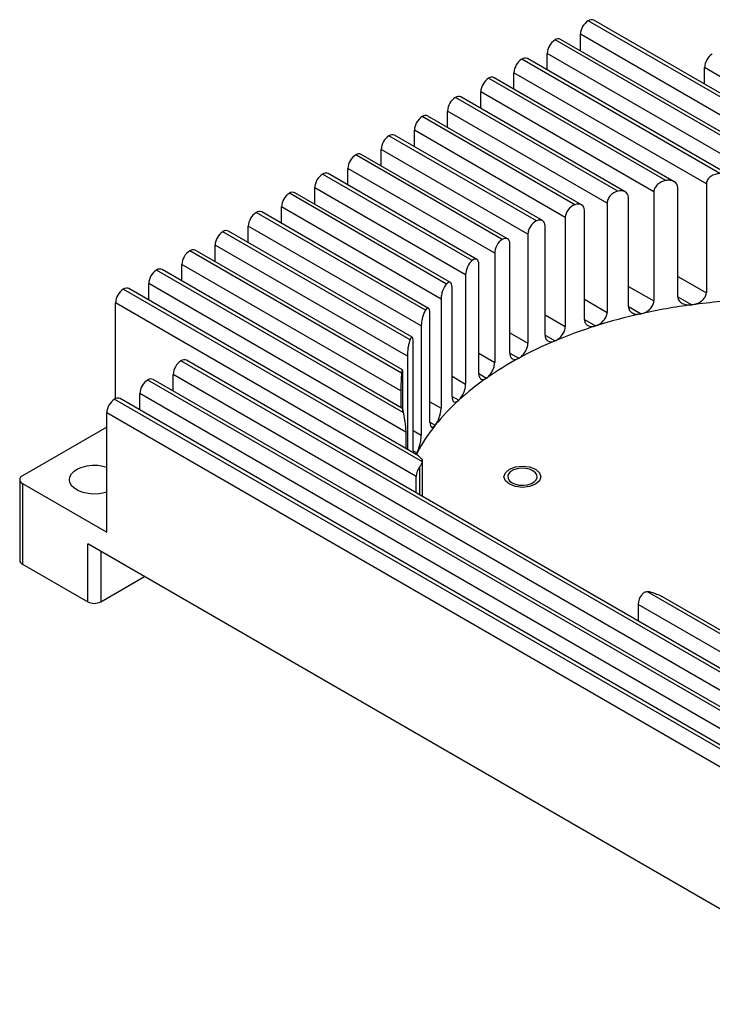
# Model space of a CAD drawing. Header units: millimetres. Extents: x 3 to 207, y 3 to 294.
# Tile 3 of 8: x 114 to 151, y 72 to 125. Entities that reach past the tile are written whole.
import ezdxf

# ---------------------------------------------------------------- set-up
doc = ezdxf.new("R2010")
doc.units = ezdxf.units.MM
doc.linetypes.add('PHANTOM', pattern=[12.7, 6.35, -1.27, 1.27, -1.27, 1.27, -1.27])
doc.layers.add('几何体', color=7, linetype='Continuous')
doc.layers.add('装饰螺纹线', color=6, linetype='PHANTOM')

msp = doc.modelspace()

# ---------------------------------------------------------------- linework, layer by layer
at = {"layer": '几何体'}
for p, q in [((158.8297967, 116.3443803), (144.2835271, 124.741763)), ((159.6136881, 116.0947265), (144.5835027, 124.7714678)), ((154.7604288, 116.6198998), (142.4874759, 123.7049247)), ((155.3782451, 116.4661191), (142.7874515, 123.7346295)), ((157.7772898, 115.9722103), (143.859263, 124.0069161)), ((143.859263, 123.1158859), (143.859263, 124.0069161)), ((151.3957815, 116.4885928), (140.6914247, 122.6680864)), ((151.9215749, 116.3879357), (140.9914003, 122.6977912)), ((153.916236, 116.1274726), (142.0632118, 122.9700778)), ((142.0632118, 122.0790476), (142.0632118, 122.9700778)), ((150.6707873, 115.9273536), (140.2671606, 121.9332395)), ((140.2671606, 121.0422093), (140.2671606, 121.9332395)), ((162.9728763, 115.0465386), (150.5697064, 122.2067362)), ((150.5697064, 121.315706), (150.5697064, 122.2067362)), ((148.4717023, 116.1029511), (138.8953734, 121.6312481)), ((148.9333243, 116.0393395), (139.195349, 121.6609529)), ((147.8317806, 115.4926007), (138.4711094, 120.8964012)), ((138.4711094, 120.005371), (138.4711094, 120.8964012)), ((145.8771723, 115.5270648), (137.0993222, 120.5944098)), ((146.2890345, 115.4921789), (137.3992978, 120.6241146)), ((145.3056079, 114.8772526), (136.6750581, 119.8595629)), ((136.6750581, 118.9685327), (136.6750581, 119.8595629)), ((143.5557325, 114.7935269), (135.303271, 119.5575715)), ((143.9251537, 114.7831416), (135.6032466, 119.5872763)), ((143.0435817, 114.1094159), (134.8790069, 118.8227246)), ((134.8790069, 117.9316944), (134.8790069, 118.8227246)), ((141.4772356, 113.919741), (133.5072198, 118.5207332)), ((141.8079326, 113.9317108), (133.8071954, 118.550438)), ((141.0199033, 113.203984), (133.0829557, 117.7858863)), ((133.0829557, 116.8948561), (133.0829557, 117.7858863)), ((139.6273256, 112.9139947), (131.7111685, 117.4838949)), ((139.9207693, 112.9474703), (132.0111442, 117.5135997)), ((139.2232071, 112.167518), (131.2869045, 116.749048)), ((131.2869045, 115.8580178), (131.2869045, 116.749048)), ((138.0033967, 111.7777923), (129.9151173, 116.4470566)), ((138.2592754, 111.8329537), (130.2150929, 116.4767614)), ((137.6534619, 111.000036), (129.4908532, 115.7122097)), ((129.4908532, 114.8211795), (129.4908532, 115.7122097)), ((149.1298003, 109.8193695), (149.1298003, 115.7229596)), ((150.6707873, 115.9273536), (150.6707873, 110.0237636)), ((136.6139216, 110.5062426), (128.1190661, 115.4102183)), ((136.8300533, 110.5843495), (128.4190417, 115.4399231)), ((146.4638678, 109.284703), (146.4638678, 115.1882931)), ((147.8317806, 115.4926007), (147.8317806, 109.5890107)), ((136.3219629, 109.6950174), (127.694802, 114.6753714)), ((127.694802, 113.7843412), (127.694802, 114.6753714)), ((144.0813735, 108.5864111), (144.0813735, 114.4900012)), ((145.3056079, 114.8772526), (145.3056079, 108.9736625)), ((135.4807036, 109.0867588), (126.3230149, 114.37338)), ((135.652338, 109.1905535), (126.6229905, 114.4030848)), ((143.0435817, 114.1094159), (143.0435817, 108.2058258)), ((135.2544095, 108.2376262), (125.8987508, 113.6385331)), ((125.8987508, 112.7475029), (125.8987508, 113.6385331)), ((141.9472732, 107.7447244), (141.9472732, 113.6483144)), ((134.6456305, 107.4951597), (124.5269636, 113.3365417)), ((134.7636065, 107.6299306), (124.8269393, 113.3662465)), ((141.0199033, 113.203984), (141.0199033, 107.3003939)), ((134.4993156, 106.5998561), (124.1026996, 112.6016948)), ((124.1026996, 111.7106646), (124.1026996, 112.6016948)), ((140.0440068, 106.7697801), (140.0440068, 112.6733701)), ((134.1879556, 105.6856931), (122.7309124, 112.2997034)), ((134.233831, 105.8620869), (123.030888, 112.3294082)), ((139.2232071, 112.167518), (139.2232071, 106.2639279)), ((134.2107321, 103.801745), (121.2348368, 111.2925699)), ((134.1499126, 104.7278855), (122.3066483, 111.5648565)), ((122.3066483, 110.6738263), (122.3066483, 111.5648565)), ((138.3663578, 105.6645896), (138.3663578, 111.5681797)), ((134.2759371, 103.5612259), (120.9348612, 111.2628651)), ((137.6534619, 111.000036), (137.6534619, 105.096446)), ((149.1298003, 110.9133564), (150.6707873, 110.0237636)), ((135.3229073, 100.8831463), (119.13881, 110.2260268)), ((135.1006808, 101.214312), (119.4387856, 110.2557316)), ((134.4142407, 102.5016156), (120.5105971, 110.5280182)), ((120.5105971, 109.636988), (120.5105971, 110.5280182)), ((136.9200963, 104.425822), (136.9200963, 110.3294121)), ((146.4638678, 110.3786899), (147.8317806, 109.5890107)), ((136.3219629, 109.6950174), (136.3219629, 103.7914273)), ((144.0813735, 109.680398), (145.3056079, 108.9736625)), ((149.1298222, 109.819268), (149.8874468, 109.3819006)), ((134.9791557, 100.1018205), (118.7145459, 109.4911799)), ((118.7145459, 104.3037223), (118.7145459, 109.4911799)), ((146.4638884, 109.2846022), (147.1375846, 108.8956857)), ((135.7234848, 103.0429345), (135.7234848, 108.9465246)), ((141.9472732, 108.8387112), (143.0435817, 108.2058258)), ((135.2544095, 108.2376262), (135.2544095, 102.3340362)), ((144.0813927, 108.5863111), (144.6846488, 108.2380587)), ((140.0440068, 107.8637669), (141.0199033, 107.3003939)), ((141.9472908, 107.7446253), (142.4873161, 107.4328753)), ((134.8126722, 101.4950588), (134.8126722, 107.3986489)), ((134.4993156, 106.5998561), (134.4993156, 101.5614727)), ((138.3663578, 106.7585765), (139.2232071, 106.2639279)), ((140.0440226, 106.7696821), (140.5241242, 106.4925253)), ((163.3401326, 82.6354697), (122.2571509, 106.3521703)), ((163.6401083, 82.6651746), (122.5571265, 106.3818751)), ((162.9158686, 81.9006228), (121.8328868, 105.6173234)), ((121.8328868, 104.7262932), (121.8328868, 105.6173234)), ((134.2554484, 103.65319), (134.2554484, 105.6466508)), ((136.9200963, 105.5198089), (137.6534619, 105.096446)), ((138.3663715, 105.6644928), (138.7868544, 105.4217532)), ((161.5440814, 81.5986314), (120.4610996, 105.315332)), ((161.844057, 81.6283363), (120.7610753, 105.3450368)), ((161.1198173, 80.8637845), (120.0368356, 104.5804851)), ((120.0368356, 103.6894549), (120.0368356, 104.5804851)), ((134.1499126, 104.7278855), (134.1499126, 103.8368554)), ((136.9201077, 104.4257265), (137.2783519, 104.2189165)), ((118.6650484, 104.2784937), (159.7480302, 80.5617931)), ((160.0480058, 80.591498), (118.965024, 104.3081985)), ((135.7234848, 104.1369214), (136.3219629, 103.7914273)), ((118.2407844, 97.0929744), (118.2407844, 103.5436468)), ((159.3237661, 79.8269462), (118.2407844, 103.5436468)), ((118.2407844, 102.7670107), (113.6799456, 100.1340946)), ((135.7234935, 103.0428406), (136.0132588, 102.8755626)), ((134.4142407, 102.5016156), (134.4142407, 101.6105854)), ((134.8126722, 102.5890457), (135.2544095, 102.3340362)), ((134.8126722, 101.4950588), (134.8201465, 101.376261)), ((134.812678, 101.4949666), (135.0221504, 101.3740407)), ((134.967031, 101.2914664), (135.0221504, 101.3740407)), ((135.0221504, 101.3740407), (134.9764118, 101.2860509)), ((135.1788119, 99.0955312), (135.1788119, 100.6327163)), ((135.3252585, 99.0109894), (135.3252585, 100.9111061)), ((134.9791557, 99.2107903), (134.9791557, 100.1018205)), ((113.533499, 99.9299925), (113.533499, 95.5696646)), ((113.6799456, 99.7258905), (118.2407844, 97.0929744)), ((113.6799456, 99.7258905), (113.6799456, 95.3655626)), ((160.3490794, 71.5595618), (117.215471, 96.4600639)), ((117.215471, 93.3245472), (117.215471, 96.4600639)), ((117.9225778, 96.0518599), (117.9225778, 93.3245472)), ((113.6799456, 95.3655626), (117.215471, 93.3245472)), ((117.9225778, 93.3245472), (120.2847558, 94.6882035)), ((170.050576, 80.8352899), (147.4802594, 93.8648563)), ((169.6263119, 80.1004429), (146.9754828, 93.1764882)), ((146.9754828, 93.1764882), (146.9754828, 92.2854581)), ((170.3505516, 80.8649947), (148.3078079, 93.5899998))]:
    msp.add_line(p, q, dxfattribs=at)
at = {"layer": '几何体', "flags": 128}
for points in [[(118.2407844, 99.2539892), (118.1024885, 99.2140822), (117.8234256, 99.164617), (117.5324673, 99.1509399), (117.2432183, 99.1736905), (116.9692036, 99.2318049), (116.7232359, 99.3225658), (116.5168164, 99.4417292), (116.3595969, 99.5837234), (116.2589289, 99.7419087), (116.2195195, 99.9088885), (116.2432115, 100.0768552), (116.328897, 100.2379548), (116.4725694, 100.3846544), (116.6675109, 100.5100944), (116.9046062, 100.6084096), (117.1727689, 100.6750028), (117.4594601, 100.7067601), (117.7512744, 100.7021966), (118.0345669, 100.6615257), (118.2407844, 100.6059959)], [(140.1607263, 99.7569013), (140.3430126, 99.6781259), (140.5563595, 99.6321886), (140.7834831, 99.622811), (141.0059831, 99.6507528), (141.2058339, 99.7137504), (141.3668447, 99.8067), (141.4759715, 99.9220714), (141.5243734, 100.0505179), (141.5081292, 100.1816336), (141.4285549, 100.3047961), (141.2920972, 100.4100277), (141.1098109, 100.4888031), (140.896464, 100.5347404), (140.6693404, 100.544118), (140.4468404, 100.5161761), (140.2469896, 100.4531786), (140.0859788, 100.360229), (139.976852, 100.2448576), (139.9284501, 100.1164111), (139.9446943, 99.9852954), (140.0242686, 99.8621329), (140.1607263, 99.7569013)]]:
    msp.add_lwpolyline(points, dxfattribs=at)
at = {"layer": '几何体'}
for centre, radius, start, end in [((144.7803927, 123.9649996), 0.9220829, 122.60547834, 177.39452151), ((144.4592791, 124.4964342), 0.3017863, 65.69288095, 125.61757748), ((142.9843415, 122.9281613), 0.9220829, 122.60547834, 177.39452151), ((142.6632279, 123.4595959), 0.3017863, 65.69288095, 125.61757748), ((141.1882902, 121.891323), 0.9220829, 122.60547834, 177.39452151), ((140.8671767, 122.4227576), 0.3017863, 65.69288095, 125.61757748), ((151.490836, 122.1648197), 0.9220829, 122.60547834, 177.39452151), ((139.392239, 120.8544847), 0.9220829, 122.60547834, 177.39452151), ((139.0711255, 121.3859193), 0.3017863, 65.69288095, 125.61757748), ((137.5961878, 119.8176464), 0.9220829, 122.60547834, 177.39452151), ((137.2750742, 120.349081), 0.3017863, 65.69288095, 125.61757748), ((135.8001366, 118.7808081), 0.9220829, 122.60547834, 177.39452151), ((135.479023, 119.3122427), 0.3017863, 65.69288095, 125.61757748), ((134.0040853, 117.7439698), 0.9220829, 122.60547834, 177.39452151), ((133.6829718, 118.2754044), 0.3017863, 65.69288095, 125.61757748), ((132.2080341, 116.7071315), 0.9220829, 122.60547834, 177.39452151), ((131.8869206, 117.2385661), 0.3017863, 65.69288095, 125.61757748), ((130.4119829, 115.6702932), 0.9220829, 122.60547834, 177.39452151), ((130.0908693, 116.2017278), 0.3017863, 65.69288095, 125.61757748), ((128.6159317, 114.6334549), 0.9220829, 122.60547834, 177.39452151), ((128.2948181, 115.1648895), 0.3017863, 65.69288095, 125.61757748), ((126.8198805, 113.5966166), 0.9220829, 122.60547834, 177.39452151), ((126.4987669, 114.1280512), 0.3017863, 65.69288095, 125.61757748), ((125.0238292, 112.5597783), 0.9220829, 122.60547834, 177.39452151), ((124.7027157, 113.0912129), 0.3017863, 65.69288095, 125.61757748), ((122.9066644, 112.0543746), 0.3017863, 65.69288095, 125.61757748), ((123.227778, 111.52294), 0.9220829, 122.60547834, 177.39452151), ((121.1106132, 111.0175363), 0.3017863, 65.69288095, 125.61757748), ((121.4317268, 110.4861017), 0.9220829, 122.60547834, 177.39452151), ((119.6356756, 109.4492634), 0.9220829, 122.60547834, 177.39452151), ((119.314562, 109.980698), 0.3017863, 65.69288095, 125.61757748), ((154.1069, 77.4989104), 32.1609834, 97.53881951, 102.515337), ((154.4013476, 75.3218258), 34.3578812, 92.31697347, 97.54928126), ((153.4367967, 80.4962296), 29.0896747, 102.50616154, 107.50973559), ((152.3663179, 83.8740709), 25.5462706, 107.4994293, 112.74994874), ((150.9269222, 87.2938247), 21.8359408, 112.73693628, 118.45100808), ((149.1901482, 90.4876714), 18.2004209, 118.43387208, 124.86161799), ((122.7540165, 105.5754069), 0.9220829, 122.60547834, 177.39452151), ((122.4329029, 106.1068415), 0.3017863, 65.69288095, 125.61757748), ((147.2612083, 93.2465489), 14.8340916, 124.83922208, 132.29648636), ((120.9579652, 104.5385686), 0.9220829, 122.60547834, 177.39452151), ((120.6368517, 105.0700032), 0.3017863, 65.69288095, 125.61757748), ((119.161914, 103.5017303), 0.9220829, 122.60547834, 177.39452151), ((118.8408005, 104.0331649), 0.3017863, 65.69288095, 125.61757748), ((145.2780246, 95.4179146), 11.8933763, 132.26927545, 141.16776789), ((143.4151875, 96.9119159), 9.5054527, 141.14201625, 152.00283211), ((135.8938748, 100.0608088), 0.9156381, 141.34716925, 177.43284628), ((113.7574091, 99.9299925), 0.2183077, 110.7834208, 249.2165792), ((113.7837275, 95.5946178), 0.2514696, 185.69479925, 245.62534171), ((147.8902019, 93.1354766), 0.9156381, 141.34716925, 177.43284628), ((117.5690244, 94.0069027), 0.768511, 242.60967224, 297.39032776)]:
    msp.add_arc(centre, radius, start, end, dxfattribs=at)
for points, knots in [([(148.4717023, 116.1029511), (148.3110251, 116.0744058), (148.1534712, 116.0002613), (147.9705948, 115.8328565), (147.9207862, 115.7698143), (147.8502744, 115.6321291), (147.8317806, 115.5608406), (147.8317806, 115.4926007)], [0, 0, 0, 0, 0.5, 0.5, 0.75, 0.75, 1, 1, 1, 1]), ([(149.1298003, 115.7229596), (149.1298003, 115.8617994), (149.0452973, 115.9800226), (148.8574859, 116.079942), (148.7855105, 116.1012976), (148.6321773, 116.119967), (148.5525653, 116.117317), (148.4717023, 116.1029511)], [0, 0, 0, 0, 0.5, 0.5, 0.75, 0.75, 1, 1, 1, 1]), ([(151.3957815, 116.4885928), (151.2223102, 116.4733904), (151.0487412, 116.4167386), (150.8384911, 116.2668724), (150.7785761, 116.2065874), (150.6945896, 116.0730329), (150.6707873, 115.9988417), (150.6707873, 115.9273536)], [0, 0, 0, 0, 0.5, 0.5, 0.75, 0.75, 1, 1, 1, 1]), ([(146.4638678, 115.1882931), (146.4638678, 115.3224248), (146.3937402, 115.4345874), (146.1733014, 115.5559511), (146.0246477, 115.5666868), (145.8771723, 115.5270648)], [0, 0, 0, 0, 0.5, 0.5, 1, 1, 1, 1]), ([(145.8771723, 115.5270648), (145.7303624, 115.4876217), (145.5854875, 115.3991003), (145.423914, 115.218241), (145.380807, 115.1519793), (145.3211281, 115.013591), (145.3056079, 114.943203), (145.3056079, 114.8772526)], [0, 0, 0, 0, 0.5, 0.5, 0.75, 0.75, 1, 1, 1, 1]), ([(143.5557325, 114.7935269), (143.4220018, 114.7444732), (143.2900557, 114.6441215), (143.0986451, 114.3886636), (143.0435817, 114.2387303), (143.0435817, 114.1094159)], [0, 0, 0, 0, 0.5, 0.5, 1, 1, 1, 1]), ([(144.0813735, 114.4900012), (144.0813735, 114.6213344), (144.0214632, 114.7287324), (143.8254785, 114.839463), (143.6898615, 114.8427266), (143.5557325, 114.7935269)], [0, 0, 0, 0, 0.5, 0.5, 1, 1, 1, 1]), ([(141.9472732, 113.6483144), (141.9472732, 113.7781951), (141.895074, 113.8816743), (141.7204322, 113.9819528), (141.5980706, 113.9776415), (141.4772356, 113.919741)], [0, 0, 0, 0, 0.5, 0.5, 1, 1, 1, 1]), ([(141.4772356, 113.919741), (141.3565889, 113.8619307), (141.2378763, 113.7517296), (141.0678683, 113.4839365), (141.0199033, 113.3320612), (141.0199033, 113.203984)], [0, 0, 0, 0, 0.5, 0.5, 1, 1, 1, 1]), ([(139.6273256, 112.9139947), (139.5202716, 112.8480201), (139.4152899, 112.7295572), (139.2653793, 112.4503773), (139.2232071, 112.2954591), (139.2232071, 112.167518)], [0, 0, 0, 0, 0.5, 0.5, 1, 1, 1, 1]), ([(140.0440068, 112.6733701), (140.0440068, 112.8028962), (139.9979624, 112.9029726), (139.8431057, 112.9922396), (139.7343829, 112.9799714), (139.6273256, 112.9139947)], [0, 0, 0, 0, 0.5, 0.5, 1, 1, 1, 1]), ([(138.3663578, 111.5681797), (138.3663578, 111.6983922), (138.325583, 111.7952483), (138.1901452, 111.8722816), (138.0957974, 111.8514201), (138.0033967, 111.7777923)], [0, 0, 0, 0, 0.5, 0.5, 1, 1, 1, 1]), ([(138.0033967, 111.7777923), (137.9108258, 111.7040289), (137.8204154, 111.5786294), (137.6904826, 111.2883038), (137.6534619, 111.1289166), (137.6534619, 111.000036)], [0, 0, 0, 0, 0.5, 0.5, 1, 1, 1, 1]), ([(136.6139216, 110.5062426), (136.5371174, 110.4248093), (136.4626267, 110.2936426), (136.3810586, 110.0673078), (136.3594905, 109.9891955), (136.3296808, 109.8348014), (136.3219629, 109.7605566), (136.3219629, 109.6950174)], [0, 0, 0, 0, 0.5, 0.5, 0.75, 0.75, 1, 1, 1, 1]), ([(136.9200963, 110.3294121), (136.9200963, 110.4614613), (136.8843129, 110.5548429), (136.7690891, 110.6176538), (136.6903942, 110.5873241), (136.6139216, 110.5062426)], [0, 0, 0, 0, 0.5, 0.5, 1, 1, 1, 1]), ([(149.1298003, 109.8193695), (149.1298003, 109.7408531), (149.1531791, 109.6675339), (149.237642, 109.5430478), (149.2987708, 109.491769), (149.4431432, 109.4165089), (149.5258677, 109.3922114), (149.7027767, 109.3686651), (149.7942277, 109.3695093), (149.8874468, 109.3819006)], [0, 0, 0, 0, 0.25, 0.25, 0.5, 0.5, 0.75, 0.75, 1, 1, 1, 1]), ([(149.8874468, 109.3819006), (150.0765041, 109.4070315), (150.2634546, 109.4781014), (150.4892608, 109.6482835), (150.5540265, 109.7154794), (150.6453569, 109.8642647), (150.6707873, 109.9452599), (150.6707873, 110.0237636)], [0, 0, 0, 0, 0.5, 0.5, 0.75, 0.75, 1, 1, 1, 1]), ([(135.7234848, 108.9465246), (135.7234848, 109.0818848), (135.6931396, 109.1708496), (135.6004227, 109.2163301), (135.5394148, 109.1754247), (135.4807036, 109.0867588)], [0, 0, 0, 0, 0.5, 0.5, 1, 1, 1, 1]), ([(146.4638678, 109.284703), (146.4638678, 109.2092061), (146.4829399, 109.139761), (146.5541364, 109.021932), (146.6064944, 108.9737103), (146.7959108, 108.8709805), (146.9664707, 108.8575866), (147.1375846, 108.8956857)], [0, 0, 0, 0, 0.25, 0.25, 0.5, 0.5, 1, 1, 1, 1]), ([(147.1375846, 108.8956857), (147.3101775, 108.934114), (147.4822706, 109.0230202), (147.6807244, 109.2123272), (147.7348607, 109.2826104), (147.8115495, 109.4350062), (147.8317806, 109.5136353), (147.8317806, 109.5890107)], [0, 0, 0, 0, 0.5, 0.5, 0.75, 0.75, 1, 1, 1, 1]), ([(135.4807036, 109.0867588), (135.4215252, 108.9973872), (135.3650207, 108.8615501), (135.3015726, 108.6260055), (135.2845756, 108.5448488), (135.2606406, 108.3824629), (135.2544095, 108.3051495), (135.2544095, 108.2376262)], [0, 0, 0, 0, 0.5, 0.5, 0.75, 0.75, 1, 1, 1, 1]), ([(144.6846488, 108.2380587), (144.8418808, 108.287815), (144.9996106, 108.3913321), (145.1757664, 108.5949225), (145.2229774, 108.6687669), (145.2884882, 108.8225176), (145.3056079, 108.9004921), (145.3056079, 108.9736625)], [0, 0, 0, 0, 0.5, 0.5, 0.75, 0.75, 1, 1, 1, 1]), ([(142.4873161, 107.4328753), (142.5585052, 107.4628226), (142.630284, 107.5066143), (142.7639807, 107.615684), (142.8252812, 107.6801953), (142.9299595, 107.8237307), (142.9715446, 107.9003131), (143.0287302, 108.0560338), (143.0435817, 108.1338755), (143.0435817, 108.2058258)], [0, 0, 0, 0, 0.25, 0.25, 0.5, 0.5, 0.75, 0.75, 1, 1, 1, 1]), ([(144.0813735, 108.5864111), (144.0813735, 108.5127301), (144.0975281, 108.4459119), (144.1590989, 108.3331129), (144.2046515, 108.2876387), (144.3723841, 108.1938364), (144.5281588, 108.1885373), (144.6846488, 108.2380587)], [0, 0, 0, 0, 0.25, 0.25, 0.5, 0.5, 1, 1, 1, 1]), ([(134.8126722, 107.3986489), (134.8126722, 107.4690801), (134.8070731, 107.5259291), (134.7872327, 107.6051469), (134.7730133, 107.6275991), (134.7239399, 107.6449139), (134.6835867, 107.5917432), (134.6456305, 107.4951597)], [0, 0, 0, 0, 0.25, 0.25, 0.5, 0.5, 1, 1, 1, 1]), ([(141.9472732, 107.7447244), (141.9472732, 107.6720449), (141.9612717, 107.6070299), (142.0152611, 107.4983466), (142.0552701, 107.4554392), (142.2043837, 107.3702833), (142.3452269, 107.3731024), (142.4873161, 107.4328753)], [0, 0, 0, 0, 0.25, 0.25, 0.5, 0.5, 1, 1, 1, 1]), ([(134.6456305, 107.4951597), (134.6071833, 107.397327), (134.5716839, 107.2576665), (134.5307962, 107.0120842), (134.5194361, 106.9249133), (134.5036137, 106.7534592), (134.4993156, 106.6701978), (134.4993156, 106.5998561)], [0, 0, 0, 0, 0.5, 0.5, 0.75, 0.75, 1, 1, 1, 1]), ([(140.5241242, 106.4925253), (140.5877673, 106.5271304), (140.6521154, 106.5758371), (140.7716621, 106.6940224), (140.8264139, 106.762773), (140.9195704, 106.9131902), (140.9563853, 106.9922869), (141.0068357, 107.1507058), (141.0199033, 107.2289625), (141.0199033, 107.3003939)], [0, 0, 0, 0, 0.25, 0.25, 0.5, 0.5, 0.75, 0.75, 1, 1, 1, 1]), ([(140.0440068, 106.7697801), (140.0440068, 106.6974638), (140.0562882, 106.633652), (140.1038585, 106.5285949), (140.1391194, 106.4882038), (140.2712151, 106.4120486), (140.396835, 106.4233135), (140.5241242, 106.4925253)], [0, 0, 0, 0, 0.25, 0.25, 0.5, 0.5, 1, 1, 1, 1]), ([(138.7868544, 105.4217532), (138.8425854, 105.460731), (138.8990076, 105.5137521), (139.004111, 105.6400517), (139.0523414, 105.7125186), (139.1345312, 105.8694013), (139.1670613, 105.9511012), (139.2116485, 106.113152), (139.2232071, 106.1924152), (139.2232071, 106.2639279)], [0, 0, 0, 0, 0.25, 0.25, 0.5, 0.5, 0.75, 0.75, 1, 1, 1, 1]), ([(134.1879556, 105.6856931), (134.1817337, 105.632076), (134.1762628, 105.5696861), (134.1666931, 105.4266621), (134.1627114, 105.3474215), (134.1563129, 105.1755781), (134.1539136, 105.0828858), (134.1507055, 104.8962433), (134.1499126, 104.8037519), (134.1499126, 104.7278855)], [0, 0, 0, 0, 0.25, 0.25, 0.5, 0.5, 0.75, 0.75, 1, 1, 1, 1]), ([(134.2554484, 105.6466508), (134.2554484, 105.7218906), (134.2524641, 105.7789902), (134.2427518, 105.8504673), (134.2361032, 105.8653094), (134.2151036, 105.8588009), (134.2001554, 105.7908252), (134.1879556, 105.6856931)], [0, 0, 0, 0, 0.25, 0.25, 0.5, 0.5, 1, 1, 1, 1]), ([(138.3663578, 105.6645896), (138.3663578, 105.5920556), (138.3771615, 105.5289778), (138.4188907, 105.4273696), (138.4498189, 105.3896151), (138.5654352, 105.3233497), (138.675199, 105.3436622), (138.7868544, 105.4217532)], [0, 0, 0, 0, 0.25, 0.25, 0.5, 0.5, 1, 1, 1, 1]), ([(137.2783519, 104.2189165), (137.3728376, 104.3052939), (137.4691204, 104.4467674), (137.5758082, 104.691711), (137.6042066, 104.7763103), (137.6432856, 104.9432701), (137.6534619, 105.0242364), (137.6534619, 105.096446)], [0, 0, 0, 0, 0.5, 0.5, 0.75, 0.75, 1, 1, 1, 1]), ([(136.9200963, 104.425822), (136.9200963, 104.3524544), (136.929503, 104.2897278), (136.9654757, 104.1916932), (136.9921068, 104.156942), (137.0908128, 104.1020378), (137.1835486, 104.1322488), (137.2783519, 104.2189165)], [0, 0, 0, 0, 0.25, 0.25, 0.5, 0.5, 1, 1, 1, 1]), ([(134.2104246, 103.8013038), (134.2105099, 103.8014592), (134.2170883, 103.8134434), (134.2379792, 103.7371035), (134.2629688, 103.6213143), (134.2759371, 103.5612259)], [0, 0, 0, 0, 0.0062802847, 0.484313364, 1, 1, 1, 1]), ([(134.2759371, 103.5612259), (134.2879932, 103.5008113), (134.3010292, 103.4309677), (134.3277102, 103.2784665), (134.3415566, 103.1949678), (134.3693274, 103.010235), (134.3831437, 102.9100211), (134.4000394, 102.7534609), (134.4050648, 102.6993933), (134.4121707, 102.5955002), (134.4142407, 102.5448336), (134.4142407, 102.5016156)], [0, 0, 0, 0, 0.25, 0.25, 0.5, 0.5, 0.75, 0.75, 0.875, 0.875, 1, 1, 1, 1]), ([(136.0132588, 102.8755626), (136.0891061, 102.9703649), (136.1669268, 103.1175683), (136.2557173, 103.3724899), (136.2797605, 103.4604276), (136.3131843, 103.634194), (136.3219629, 103.7177655), (136.3219629, 103.7914273)], [0, 0, 0, 0, 0.5, 0.5, 0.75, 0.75, 1, 1, 1, 1]), ([(135.7234848, 103.0429345), (135.7234848, 102.8930145), (135.7563047, 102.7941054), (135.8632344, 102.7390867), (135.9370181, 102.7802685), (136.0132588, 102.8755626)], [0, 0, 0, 0, 0.5, 0.5, 1, 1, 1, 1]), ([(135.0221504, 101.3740407), (135.0768476, 101.4777861), (135.1334786, 101.6292621), (135.2014182, 101.8949411), (135.2203163, 101.9865961), (135.2472442, 102.1703582), (135.2544095, 102.2578045), (135.2544095, 102.3340362)], [0, 0, 0, 0, 0.5, 0.5, 0.75, 0.75, 1, 1, 1, 1]), ([(135.0957284, 101.2056869), (135.1127144, 101.1974796), (135.1721611, 101.168756), (135.2448844, 101.0672815), (135.2968283, 100.9948017)], [0, 0, 0, 0, 0.2857336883, 1, 1, 1, 1]), ([(135.1788119, 100.6327163), (135.2151691, 100.6799039), (135.2488844, 100.7254121), (135.29992, 100.8096977), (135.3170333, 100.8483041), (135.3229073, 100.8831463)], [0, 0, 0, 0, 0.5, 0.5, 1, 1, 1, 1]), ([(147.4802594, 93.8648563), (147.419932, 93.8614669), (147.361369, 93.8469667), (147.2570074, 93.7935109), (147.2115155, 93.7545967), (147.1751391, 93.707384)], [0, 0, 0, 0, 0.5, 0.5, 1, 1, 1, 1]), ([(147.6948912, 93.8375524), (147.770862, 93.8139003), (147.9292493, 93.7645894), (148.1369584, 93.6842318), (148.2592196, 93.6126641), (148.3053752, 93.5856461)], [0, 0, 0, 0, 0.36459499, 0.7601243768, 1, 1, 1, 1])]:
    msp.add_open_spline(points, degree=3, knots=knots, dxfattribs=at)
for points in [[(135.3229073, 100.8831463), (135.3300234, 100.9253562), (135.3211008, 100.9609123), (135.2968283, 100.9948017)], [(147.6948912, 93.8375524), (147.6260454, 93.8574261), (147.5533153, 93.8689609), (147.4802594, 93.8648563)]]:
    msp.add_open_spline(points, degree=3, dxfattribs=at)
at = {"layer": '装饰螺纹线', "flags": 128}
msp.add_lwpolyline([(140.019305, 99.6752604), (139.8025322, 99.8625461), (139.7264118, 100.0834645), (139.8025322, 100.3043829), (140.019305, 100.4916686), (140.3437283, 100.6168088), (140.7264118, 100.6607522), (141.1090952, 100.6168088), (141.4335185, 100.4916686), (141.6502913, 100.3043829), (141.7264118, 100.0834645), (141.6502913, 99.8625461), (141.4335185, 99.6752604), (141.1090952, 99.5501202), (140.7264118, 99.5061768), (140.3437283, 99.5501202), (140.019305, 99.6752604)], dxfattribs=at)

doc.saveas('drawing.dxf')
